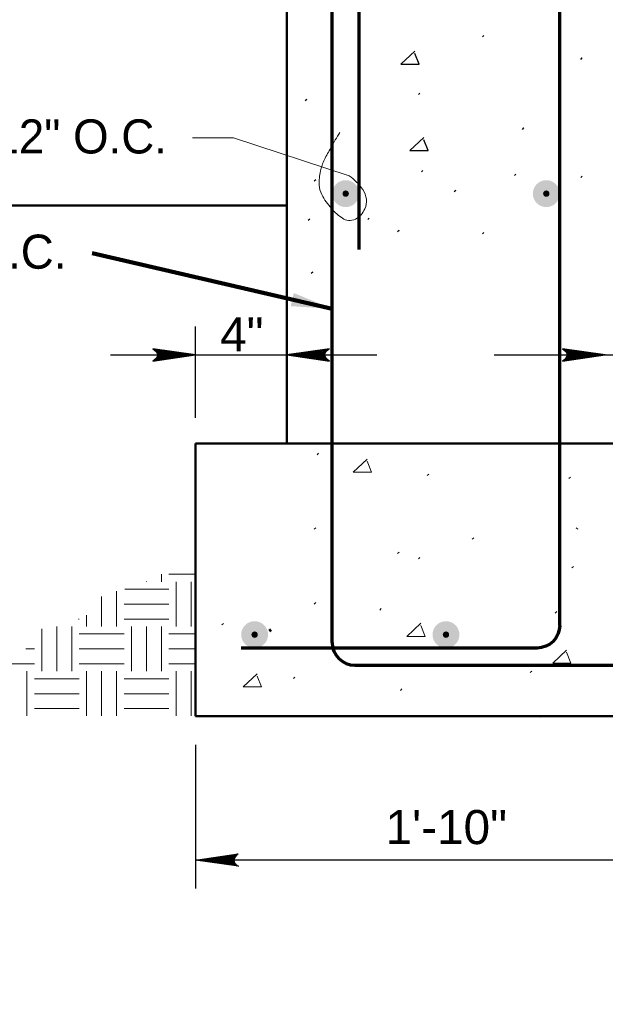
# Model space of a CAD drawing. Extents: x -312 to 328, y -156 to 292.
# Tile 80 of 89: x 215 to 241, y 60 to 103. Entities that reach past the tile are written whole.
import ezdxf

# ---------------------------------------------------------------- set-up
doc = ezdxf.new("R2010")
doc.units = 0
doc.header["$MEASUREMENT"] = 0
for name, color, linetype, lineweight in [('53', 7, 'Continuous', 18), ('Level 1', 253, 'Continuous', 18), ('Level 45', 253, 'Continuous', 18), ('S-Anno-Dims', 33, 'Continuous', 35), ('S-Anno-Patt', 152, 'Continuous', 18), ('S-Anno-Text', 53, 'Continuous', 25), ('S-Sect-Conc', 6, 'Continuous', 50), ('S-Sect-Fngr', 2, 'Continuous', 50), ('S-Sect-Rbar', 7, 'Continuous', 70)]:
    doc.layers.add(name, color=color, linetype=linetype, lineweight=lineweight)
doc.styles.add('NOTES', font='romans.shx')
doc.styles.add('Style-Arial', font='txt')
doc.styles.add('Text', font='txt', dxfattribs={"height": 0.125})
doc.dimstyles.new('Std-Arch', dxfattribs={"dimtxt": 0.125, "dimasz": 0.15, "dimexe": 0.0625, "dimexo": 0.0625, "dimgap": 0.0625, "dimtad": 1, "dimdec": 4, "dimzin": 11, "dimdsep": 46, "dimlunit": 4, "dimtxsty": 'Text', "dimcen": 0.09, "dimclrd": 256, "dimclre": 256, "dimadec": 4, "dimazin": 3, "dimtfac": 1, "dimtdec": 4, "dimtofl": 0, "dimtmove": 1, "dimatfit": 3, "dimfxl": 0, "dimfrac": 2, "dimtzin": 11, "dimlwd": 18, "dimlwe": 18, "dimarcsym": 0})

# ---------------------------------------------------------------- blocks, each defined once
blk = doc.blocks.new('REBAR_7')
at = {"layer": 'Level 45', "linetype": 'Continuous', "lineweight": 60}
h = blk.add_hatch(color=31, dxfattribs=at)
edge = h.paths.add_edge_path()
edge.add_arc((0, 0), 0.75, 0, 360)
h = blk.add_hatch(color=31, dxfattribs=at)
edge = h.paths.add_edge_path()
edge.add_arc((0, 0), 0.6, 0, 360)
h = blk.add_hatch(color=31, dxfattribs=at)
edge = h.paths.add_edge_path()
edge.add_arc((0, 0), 0.48, 0, 360)
h = blk.add_hatch(color=31, dxfattribs=at)
edge = h.paths.add_edge_path()
edge.add_arc((0, 0), 0.375, 0, 360)
h = blk.add_hatch(color=31, dxfattribs=at)
edge = h.paths.add_edge_path()
edge.add_arc((0, 0), 0.188, 0, 360)
h = blk.add_hatch(color=31, dxfattribs=at)
edge = h.paths.add_edge_path()
edge.add_arc((0, 0), 0.0938, 0, 360)
blk = doc.blocks.new('*U56')
at = {"color": 0, "lineweight": 18}
blk.add_line((-1.8, 0), (0, 0), dxfattribs=at)
at = {"color": 0, "insert": (-15.931, -0.984), "char_height": 1.5, "attachment_point": 7, "style": 'Text'}
blk.add_mtext('\\C256;#4 @ 12" O.C.', dxfattribs=at)

msp = doc.modelspace()

# ---------------------------------------------------------------- hatches: boundary and pattern name
at = {"layer": 'S-Sect-Rbar'}
for points in [[(228.55951, 95.34401, 1), (229.74436, 95.34401, 1)], [(228.55951, 95.34401, 1), (229.74436, 95.34401, 1)], [(229.71462, 95.34402, 1), (228.58962, 95.34402, 1)], [(229.60212, 95.34402, 1), (228.70212, 95.34402, 1)], [(229.51212, 95.34402, 1), (228.79212, 95.34402, 1)], [(238.55991, 95.34402, 1), (237.37506, 95.34402, 1)], [(229.43337, 95.34402, 1), (228.87087, 95.34402, 1)], [(229.29274, 95.34402, 1), (229.01149, 95.34402, 1)], [(229.22243, 95.34402, 1), (229.08181, 95.34402, 1)], [(224.56036, 75.9479, 1), (225.74265, 75.9479, 1)], [(232.96852, 75.9479, 1), (234.15081, 75.9479, 1)]]:
    msp.add_hatch(color=256, dxfattribs=at).paths.add_polyline_path(points, flags=16)

# ---------------------------------------------------------------- linework, layer by layer
at = {"layer": '53', "color": 2, "linetype": 'Continuous', "lineweight": 25}
for p, q in [((235.15821, 102.23646), (235.22234, 102.30046)), ((239.48534, 101.24946), (239.54946, 101.31346)), ((232.34646, 99.69996), (232.41059, 99.76396)), ((227.37734, 99.43796), (227.44109, 99.50196)), ((236.92371, 98.17096), (236.98784, 98.23496)), ((232.47734, 96.29596), (232.54146, 96.35996)), ((236.57084, 96.13846), (236.63484, 96.20246)), ((227.76959, 95.90321), (227.83359, 95.96721)), ((239.48384, 96.04996), (239.54796, 96.11396)), ((233.92246, 95.43146), (233.98634, 95.49546)), ((227.50784, 94.17896), (227.57196, 94.24296)), ((230.12346, 94.20121), (230.18746, 94.26521)), ((231.43109, 93.67746), (231.49521, 93.74146)), ((235.15821, 93.57571), (235.22234, 93.63971)), ((227.63871, 91.84471), (227.70284, 91.90871))]:
    msp.add_line(p, q, dxfattribs=at)
at = {"layer": '53', "color": 2, "linetype": 'Continuous', "lineweight": 25, "flags": 128}
for points in [[(232.18784, 101.60671), (231.57996, 101.03096), (232.37984, 101.03096), (232.18784, 101.51071)], [(232.58009, 97.80996), (231.97221, 97.23396), (232.77234, 97.23396), (232.58009, 97.71396)]]:
    msp.add_lwpolyline(points, dxfattribs=at)
at = {"layer": 'Level 1', "color": 214, "linetype": 'Continuous', "lineweight": 25}
msp.add_3dface([(-311.9741, -156.26001), (328.0259, -156.26001), (328.0259, 291.73999), (-311.9741, 291.73999)], dxfattribs=at)
msp.add_3dface([(-311.9741, -156.26001), (328.0259, -156.26001), (328.0259, 291.73999), (-311.9741, 291.73999)], dxfattribs=at)
msp.add_3dface([(-311.9741, -156.26001), (328.0259, -156.26001), (328.0259, 291.73999), (-311.9741, 291.73999)], dxfattribs=at)
at = {"layer": 'S-Anno-Dims', "lineweight": 25}
for p, q in [((222.55915, 85.48196), (222.55915, 89.50074)), ((218.81721, 88.25274), (230.5219, 88.25274)), ((235.67102, 88.25274), (247.76327, 88.25274)), ((222.55915, 71.10849), (222.55915, 64.7843)), ((244.56021, 66.03249), (222.55915, 66.03249))]:
    msp.add_line(p, q, dxfattribs=at)
at = {"layer": 'S-Anno-Dims', "lineweight": 25, "flags": 128}
for points in [[(220.68265, 87.98124), (222.55915, 88.25274), (220.68415, 88.52424), (220.74265, 88.47924), (220.82515, 88.39824), (220.86565, 88.32324), (220.87615, 88.25274), (220.86115, 88.17324), (220.81765, 88.09524), (220.73365, 88.01874), (220.68265, 87.98124), (222.50365, 88.24974), (220.74415, 88.50624), (220.79815, 88.46574), (220.88515, 88.38324), (220.91365, 88.27674), (220.89415, 88.17024), (220.84315, 88.09674), (220.78165, 88.03674), (220.73965, 88.00374), (222.40465, 88.24974), (220.82365, 88.47624), (220.87915, 88.44024), (220.90765, 88.39374), (220.93915, 88.33374), (220.95565, 88.24974), (220.94665, 88.18074), (220.91365, 88.12674), (220.84615, 88.08324), (220.80115, 88.03074), (222.28915, 88.24974), (220.91065, 88.44324), (220.97215, 88.36674), (220.99015, 88.27374), (220.98115, 88.17024), (220.86265, 88.05774), (222.16015, 88.24374), (220.99015, 88.40724), (221.00665, 88.35324), (221.04265, 88.26624), (221.02015, 88.17324), (220.92715, 88.09074), (222.04165, 88.24374), (221.03215, 88.37274), (221.06515, 88.30674), (221.08015, 88.23624), (221.00965, 88.12674), (221.90065, 88.24374), (221.09365, 88.34274), (221.11615, 88.29324), (221.12215, 88.23624), (221.06515, 88.15674), (221.73265, 88.24374), (221.14465, 88.30974), (221.16115, 88.23324), (221.10715, 88.18674), (221.59465, 88.24374), (221.18365, 88.28724), (221.17465, 88.21374), (221.45365, 88.24374), (221.20015, 88.26324), (221.19265, 88.24074), (221.27965, 88.24074)], [(228.43596, 88.52424), (226.55946, 88.25274), (228.43446, 87.98124), (228.37596, 88.02624), (228.29346, 88.10724), (228.25296, 88.18224), (228.24246, 88.25274), (228.25746, 88.33224), (228.30096, 88.41024), (228.38496, 88.48674), (228.43596, 88.52424), (226.61496, 88.25574), (228.37446, 87.99924), (228.32046, 88.03974), (228.23346, 88.12224), (228.20496, 88.22874), (228.22446, 88.33524), (228.27546, 88.40874), (228.33696, 88.46874), (228.37896, 88.50174), (226.71396, 88.25574), (228.29496, 88.02924), (228.23946, 88.06524), (228.21096, 88.11174), (228.17946, 88.17174), (228.16296, 88.25574), (228.17196, 88.32474), (228.20496, 88.37874), (228.27246, 88.42224), (228.31746, 88.47474), (226.82946, 88.25574), (228.20796, 88.06224), (228.14646, 88.13874), (228.12846, 88.23174), (228.13746, 88.33524), (228.25596, 88.44774), (226.95846, 88.26174), (228.12846, 88.09824), (228.11196, 88.15224), (228.07596, 88.23924), (228.09846, 88.33224), (228.19146, 88.41474), (227.07696, 88.26174), (228.08646, 88.13274), (228.05346, 88.19874), (228.03846, 88.26924), (228.10896, 88.37874), (227.21796, 88.26174), (228.02496, 88.16274), (228.00246, 88.21224), (227.99646, 88.26924), (228.05346, 88.34874), (227.38596, 88.26174), (227.97396, 88.19574), (227.95746, 88.27224), (228.01146, 88.31874), (227.52396, 88.26174), (227.93496, 88.21824), (227.94396, 88.29174), (227.66496, 88.26174), (227.91846, 88.24224), (227.92596, 88.26474), (227.83896, 88.26474)], [(238.68349, 87.98124), (240.55999, 88.25274), (238.68499, 88.52424), (238.74349, 88.47924), (238.82599, 88.39824), (238.86649, 88.32324), (238.87699, 88.25274), (238.86199, 88.17324), (238.81849, 88.09524), (238.73449, 88.01874), (238.68349, 87.98124), (240.50449, 88.24974), (238.74499, 88.50624), (238.79899, 88.46574), (238.88599, 88.38324), (238.91449, 88.27674), (238.89499, 88.17024), (238.84399, 88.09674), (238.78249, 88.03674), (238.74049, 88.00374), (240.40549, 88.24974), (238.82449, 88.47624), (238.87999, 88.44024), (238.90849, 88.39374), (238.93999, 88.33374), (238.95649, 88.24974), (238.94749, 88.18074), (238.91449, 88.12674), (238.84699, 88.08324), (238.80199, 88.03074), (240.28999, 88.24974), (238.91149, 88.44324), (238.97299, 88.36674), (238.99099, 88.27374), (238.98199, 88.17024), (238.86349, 88.05774), (240.16099, 88.24374), (238.99099, 88.40724), (239.00749, 88.35324), (239.04349, 88.26624), (239.02099, 88.17324), (238.92799, 88.09074), (240.04249, 88.24374), (239.03299, 88.37274), (239.06599, 88.30674), (239.08099, 88.23624), (239.01049, 88.12674), (239.90149, 88.24374), (239.09449, 88.34274), (239.11699, 88.29324), (239.12299, 88.23624), (239.06599, 88.15674), (239.73349, 88.24374), (239.14549, 88.30974), (239.16199, 88.23324), (239.10799, 88.18674), (239.59549, 88.24374), (239.18449, 88.28724), (239.17549, 88.21374), (239.45449, 88.24374), (239.20099, 88.26324), (239.19349, 88.24074), (239.28049, 88.24074)], [(224.43565, 65.76099), (222.55915, 66.03249), (224.43415, 66.30399), (224.37565, 66.25899), (224.29315, 66.17799), (224.25265, 66.10299), (224.24215, 66.03249), (224.25715, 65.95299), (224.30065, 65.87499), (224.38465, 65.79849), (224.43565, 65.76099), (222.61465, 66.02949), (224.37415, 66.28599), (224.32015, 66.24549), (224.23315, 66.16299), (224.20465, 66.05649), (224.22415, 65.94999), (224.27515, 65.87649), (224.33665, 65.81649), (224.37865, 65.78349), (222.71365, 66.02949), (224.29465, 66.25599), (224.23915, 66.21999), (224.21065, 66.17349), (224.17915, 66.11349), (224.16265, 66.02949), (224.17165, 65.96049), (224.20465, 65.90649), (224.27215, 65.86299), (224.31715, 65.81049), (222.82915, 66.02949), (224.20765, 66.22299), (224.14615, 66.14649), (224.12815, 66.05349), (224.13715, 65.94999), (224.25565, 65.83749), (222.95815, 66.02349), (224.12815, 66.18699), (224.11165, 66.13299), (224.07565, 66.04599), (224.09815, 65.95299), (224.19115, 65.87049), (223.07665, 66.02349), (224.08615, 66.15249), (224.05315, 66.08649), (224.03815, 66.01599), (224.10865, 65.90649), (223.21765, 66.02349), (224.02465, 66.12249), (224.00215, 66.07299), (223.99615, 66.01599), (224.05315, 65.93649), (223.38565, 66.02349), (223.97365, 66.08949), (223.95715, 66.01299), (224.01115, 65.96649), (223.52365, 66.02349), (223.93465, 66.06699), (223.94365, 65.99349), (223.66465, 66.02349), (223.91815, 66.04299), (223.92565, 66.02049), (223.83865, 66.02049)]]:
    msp.add_lwpolyline(points, dxfattribs=at)
at = {"layer": 'S-Anno-Patt'}
for p, q in [((235.15821, 102.23649), (235.22224, 102.30043)), ((239.48524, 101.24949), (239.54946, 101.31343)), ((232.34646, 99.69999), (232.41049, 99.76393)), ((227.37724, 99.43805), (227.44099, 99.50199)), ((236.92371, 98.17093), (236.98774, 98.23505)), ((232.47724, 96.29593), (232.54146, 96.36005)), ((236.57074, 96.13843), (236.63477, 96.20255)), ((239.48374, 96.04993), (239.54796, 96.11405)), ((233.9224, 95.43146), (233.98624, 95.49549)), ((230.12346, 94.20118), (230.1874, 94.2653)), ((231.43099, 93.67749), (231.49521, 93.74143)), ((235.15821, 93.57568), (235.22224, 93.63971)), ((227.63871, 91.84468), (227.70274, 91.90871)), ((227.50774, 88.17905), (227.57196, 88.24299)), ((227.90027, 83.85868), (227.9644, 83.92271)), ((232.7389, 82.94246), (232.80302, 83.00621)), ((238.9624, 82.8113), (239.02624, 82.87524)), ((227.76949, 80.58549), (227.83352, 80.64971)), ((239.34996, 80.58549), (239.28574, 80.64971)), ((234.71674, 80.14271), (234.78096, 80.20655)), ((231.43099, 79.51693), (231.49521, 79.58096)), ((232.34646, 79.27655), (232.41049, 79.34049)), ((239.09299, 78.88374), (239.15721, 78.94768)), ((227.76949, 77.2913), (227.83352, 77.35524)), ((230.64649, 77.02946), (230.71052, 77.0933)), ((238.36202, 76.89868), (238.42615, 76.96271)), ((223.71546, 76.3748), (223.7794, 76.43893)), ((230.25424, 74.54199), (230.31827, 74.60593)), ((226.85421, 74.01821), (226.91815, 74.08205)), ((237.26215, 74.28005), (237.32599, 74.34418)), ((231.56196, 73.49443), (231.62599, 73.55855)), ((237.7084, 72.31646), (237.77252, 72.3803))]:
    msp.add_line(p, q, dxfattribs=at)
at = {"layer": 'S-Anno-Patt', "flags": 128}
for points in [[(232.18774, 101.60668), (231.57996, 101.03096), (232.37974, 101.03096), (232.18774, 101.51068)], [(232.57999, 97.80999), (231.97221, 97.23399), (232.77227, 97.23399), (232.57999, 97.71399)], [(230.09524, 83.67043), (229.48746, 83.0948), (230.28724, 83.0948), (230.09524, 83.57471)], [(232.4494, 76.44849), (231.84171, 75.87268), (232.64121, 75.87268), (232.4494, 76.35268)], [(238.85721, 75.27043), (238.24952, 74.69471), (239.04921, 74.69471), (238.85721, 75.17424)], [(225.25671, 74.22305), (224.64874, 73.64705), (225.4489, 73.64705), (225.25671, 74.12705)]]:
    msp.add_lwpolyline(points, dxfattribs=at)
at = {"layer": 'S-Anno-Text', "lineweight": 18}
msp.add_line((229.31076, 96.13055), (224.22235, 97.79297), dxfattribs=at)
msp.add_open_spline([(229.31076, 96.13055), (229.42397, 96.05322), (229.52142, 95.96575), (229.61901, 95.8703), (229.72688, 95.76479), (229.81824, 95.65631), (229.9033, 95.52672), (229.99085, 95.39332), (230.03369, 95.24847), (230.06027, 95.09534), (230.08509, 94.95239), (230.05191, 94.80191), (229.99102, 94.67247), (229.90425, 94.48799), (229.79094, 94.32914), (229.57941, 94.22134), (229.38205, 94.12076), (229.16422, 94.15983), (229.01098, 94.26089), (228.83847, 94.37465), (228.67345, 94.51327), (228.52865, 94.68378), (228.35697, 94.88596), (228.2139, 95.07266), (228.0973, 95.31026), (228.0333, 95.44067), (227.99653, 95.57029), (227.98846, 95.71332), (227.97628, 95.92942), (227.99736, 96.13843), (228.0479, 96.34128), (228.09019, 96.511), (228.13261, 96.68111), (228.21471, 96.84196), (228.30706, 97.0229), (228.40372, 97.18933), (228.5004, 97.36234), (228.62845, 97.59148), (228.75446, 97.81969), (228.90207, 98.03826)], degree=3, knots=[0, 0, 0, 0, 0.05544973, 0.05544973, 0.05544973, 0.11674428, 0.11674428, 0.11674428, 0.17984166, 0.17984166, 0.17984166, 0.23873911, 0.23873911, 0.23873911, 0.32267713, 0.32267713, 0.32267713, 0.40099642, 0.40099642, 0.40099642, 0.4891651, 0.4891651, 0.4891651, 0.59371221, 0.59371221, 0.59371221, 0.65109713, 0.65109713, 0.65109713, 0.73779579, 0.73779579, 0.73779579, 0.81033314, 0.81033314, 0.81033314, 0.89192817, 0.89192817, 0.89192817, 1, 1, 1, 1], dxfattribs=at)
at = {"layer": 'S-Sect-Conc'}
for p, q in [((226.55946, 84.35705), (226.55946, 106.35671)), ((182.21974, 94.81899), (226.55946, 94.81899)), ((244.56021, 84.35705), (222.55915, 84.35705)), ((222.55915, 84.35705), (222.55915, 72.35649)), ((244.56021, 72.35649), (222.55915, 72.35649))]:
    msp.add_line(p, q, dxfattribs=at)
at = {"layer": 'S-Sect-Fngr', "color": 10, "linetype": 'Continuous', "lineweight": 18}
for p, q in [((221.05168, 78.27509), (221.05168, 78.61549)), ((222.56149, 78.60318), (221.37977, 78.60318)), ((221.37977, 77.94701), (219.44994, 77.94701)), ((220.39552, 78.27509), (220.39552, 78.2874)), ((221.70785, 76.30659), (221.70785, 78.27509)), ((222.36402, 76.30659), (222.36402, 78.27509)), ((218.4257, 76.30659), (218.4257, 77.62815)), ((219.08187, 76.30659), (219.08187, 77.85638)), ((221.37977, 77.29084), (219.41126, 77.29084)), ((217.76953, 76.30659), (217.76953, 76.80621)), ((216.4572, 74.33677), (216.4572, 76.30659)), ((217.11336, 74.33677), (217.11336, 76.30659)), ((217.44145, 76.63467), (217.41427, 76.63467)), ((221.37977, 76.63467), (219.41126, 76.63467)), ((219.73935, 74.33677), (219.73935, 76.30659)), ((220.39552, 74.33677), (220.39552, 76.30659)), ((221.05168, 74.33677), (221.05168, 76.30659)), ((215.80103, 74.33677), (215.80103, 76.20912)), ((219.41126, 75.9785), (217.44145, 75.9785)), ((222.5605, 75.9785), (221.37977, 75.9785)), ((215.47294, 75.32234), (215.09221, 75.32234)), ((219.41126, 75.32234), (217.44145, 75.32234)), ((222.56026, 75.32234), (221.37977, 75.32234)), ((215.47294, 74.66486), (213.50313, 74.66486)), ((219.41126, 74.66486), (217.44145, 74.66486)), ((222.56001, 74.66486), (221.37977, 74.66486)), ((215.14355, 72.38049), (215.14355, 74.33677)), ((217.76953, 72.38049), (217.76953, 74.33677)), ((218.4257, 72.38049), (218.4257, 74.33677)), ((219.08187, 72.38049), (219.08187, 74.33677)), ((221.70785, 72.38049), (221.70785, 74.33677)), ((222.36402, 72.38049), (222.36402, 74.33677)), ((217.44145, 74.00869), (215.47294, 74.00869)), ((221.37977, 74.00869), (219.41126, 74.00869)), ((217.44145, 73.35252), (215.47294, 73.35252)), ((221.37977, 73.35252), (219.41126, 73.35252)), ((217.44145, 72.69635), (215.47294, 72.69635)), ((221.37977, 72.69635), (219.41126, 72.69635))]:
    msp.add_line(p, q, dxfattribs=at)
at = {"layer": 'S-Sect-Rbar'}
for p, q in [((229.74424, 92.88183), (229.74424, 111.06746)), ((228.55952, 75.60671), (228.55952, 104.94896)), ((238.56002, 76.35671), (238.56002, 104.94896)), ((225.80777, 76.11305), (225.8719, 76.1768)), ((237.5599, 75.35668), (224.55921, 75.35668)), ((229.55946, 74.60649), (242.56015, 74.60649))]:
    msp.add_line(p, q, dxfattribs=at)
at = {"layer": 'S-Sect-Rbar', "extrusion": (0, 0, -1)}
msp.add_arc((-237.5599, 76.35678), 1.00005, 180, 270, dxfattribs=at)
at = {"layer": 'S-Sect-Rbar'}
msp.add_arc((229.5595, 75.60666), 1.00005, 180, 270, dxfattribs=at)

# ---------------------------------------------------------------- block references
at = {"layer": 'Level 45', "color": 31, "linetype": 'Continuous', "lineweight": 60, "xscale": 0.75, "yscale": 0.75, "zscale": 0.75}
msp.add_blockref('REBAR_7', (225.15171, 75.94796), dxfattribs=at)
at = {"layer": 'S-Anno-Text'}
msp.add_blockref('*U56', (224.22235, 97.79297), dxfattribs=at)
at = {"layer": 'S-Sect-Rbar', "xscale": 0.75, "yscale": 0.75, "zscale": 0.75}
for p in [(237.96752, 95.34399), (233.55977, 75.94796)]:
    msp.add_blockref('REBAR_7', p, dxfattribs=at)

# ---------------------------------------------------------------- texts
at = {"layer": 'S-Anno-Dims', "lineweight": 25, "char_height": 1.5, "attachment_point": 1, "line_spacing_factor": 0.740469, "style": 'NOTES'}
for s, insert in [('\\fArial|b0|i0|c0|p39;4"', (223.63474, 89.90794)), ('\\fArial|b0|i0|c0|p39;1\'-10"', (230.90477, 68.23492))]:
    msp.add_mtext(s, dxfattribs=dict(at, insert=insert))
at = {"layer": 'S-Anno-Text', "insert": (203.87396, 91.74069), "char_height": 1.5, "attachment_point": 7, "style": 'Text'}
msp.add_mtext('#4 @ 16" O.C.', dxfattribs=at)

# ---------------------------------------------------------------- leaders
at = {"layer": 'S-Anno-Text', "lineweight": 18}
msp.add_leader([(228.55952, 90.27783), (218.00505, 92.72506)], dimstyle='Std-Arch', override={"dimtxt": 1.5, "dimasz": 1.8, "dimgap": 0.75, "dimtad": 0, "dimtxsty": 'Style-Arial', "dimclrd": 0, "dimlwd": 65534}, dxfattribs=at)

doc.saveas('drawing.dxf')
